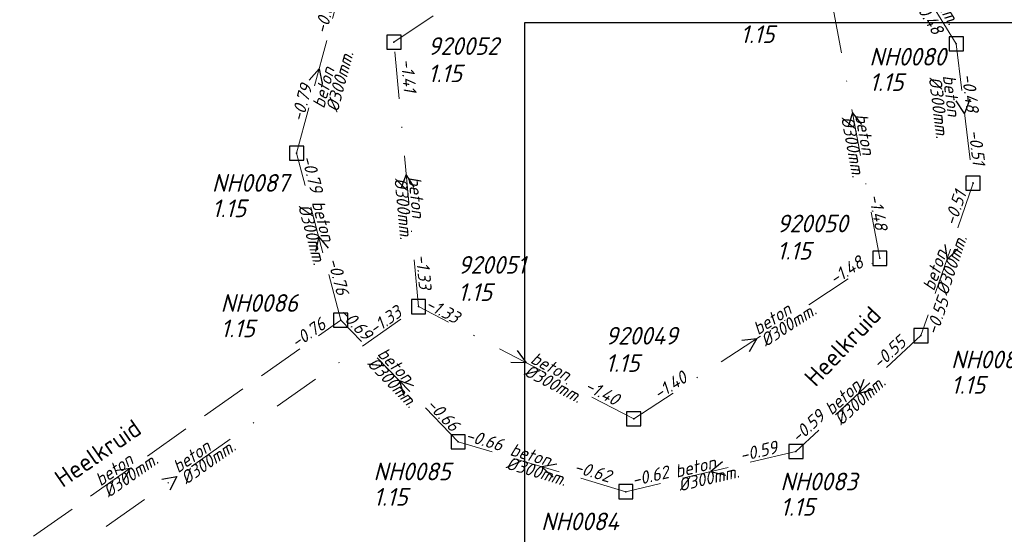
# Model space of a CAD drawing. Header units: metres. Extents: x 152202 to 157341, y 461610 to 468701.
# Tile 208 of 238: x 154445 to 154550, y 468107 to 468161. Entities that reach past the tile are written whole.
import ezdxf
from ezdxf.enums import TextEntityAlignment as Align

# ---------------------------------------------------------------- set-up
doc = ezdxf.new("R2010")
doc.units = ezdxf.units.M
doc.header["$PDMODE"] = 64
doc.header["$PDSIZE"] = 1.5
doc.linetypes.add('RI-HWA', pattern=[7.4, 5, -2.4])
doc.linetypes.add('RI-VWA', pattern=[11, 5, -3, 0, -3])
doc.layers.get('0').update_dxf_attribs({"linetype": 'CONTINUOUS'})
doc.layers.get('DEFPOINTS').update_dxf_attribs({"linetype": 'CONTINUOUS'})
for name, color, linetype, lineweight in [('B-OI-RI-HWA-BOB-T18', 150, 'CONTINUOUS', 18), ('B-OI-RI-HWA-MATERIAAL-T18', 150, 'CONTINUOUS', 18), ('B-OI-RI-HWA-PUTDEKSELHOOGTE-T25', 150, 'CONTINUOUS', 25), ('B-OI-RI-HWA-PUTNUMMER-T25', 150, 'CONTINUOUS', 25), ('B-OI-RI-HWA_DIAMETER-T18', 150, 'CONTINUOUS', 18), ('B-OI-RI-HWA_RIOOLPUT-S', 150, 'CONTINUOUS', 25), ('B-OI-RI-HWA_TRANSPORTLEIDING-G', 150, 'RI-HWA', 18), ('B-OI-RI-STROOMRICHTING-S', 252, 'CONTINUOUS', 25), ('B-OI-RI-VWA-BOB-T18', 34, 'CONTINUOUS', 18), ('B-OI-RI-VWA-DIAMETER-T18', 34, 'CONTINUOUS', 18), ('B-OI-RI-VWA-MATERIAAL-T18', 34, 'CONTINUOUS', 18), ('B-OI-RI-VWA_PUTDEKSELHOOGTE-T25', 34, 'CONTINUOUS', 25), ('B-OI-RI-VWA_PUTNUMMER-T25', 34, 'CONTINUOUS', 25), ('B-OI-RI-VWA_RIOOLPUT-S', 34, 'CONTINUOUS', 25), ('B-OI-RI-VWA_TRANSPORTLEIDING-G', 34, 'RI-VWA', 18), ('B-RO-OG-TOPOGRAFIE-T18', 2, 'CONTINUOUS', 18)]:
    doc.layers.add(name, color=color, linetype=linetype, lineweight=lineweight)
doc.styles.add('NLCS-ISO-M200-T18', font='NLCS-ISO.ttf', dxfattribs={"height": 360})
doc.styles.add('NLCS-ISO-M750-T18_CURSIEF', font='NLCS-ISO.ttf', dxfattribs={"oblique": 15, "height": 1.35})
doc.styles.add('NLCS-ISO-M750-T25_CURSIEF', font='NLCS-ISO.ttf', dxfattribs={"oblique": 15, "height": 1.875})

# ---------------------------------------------------------------- blocks, each defined once
blk = doc.blocks.new('ACMAP_ANN_TEMPLATE_hwa-diam')
at = {"style": 'NLCS-ISO-M750-T18_CURSIEF', "oblique": 15}
blk.add_attdef('hwa-diam', (-3.7, -1.3), '', height=1.35, dxfattribs=at)
blk = doc.blocks.new('ACMAP_ANN_TEMPLATE_hwa-materiaal')
at = {"style": 'NLCS-ISO-M750-T18_CURSIEF', "oblique": 15}
blk.add_attdef('hwa-mat', (-3.7, 0.2), '', height=1.35, dxfattribs=at)
blk = doc.blocks.new('ACMAP_ANN_TEMPLATE_hwa-nap-l')
at = {"style": 'NLCS-ISO-M750-T18_CURSIEF', "oblique": 15}
blk.add_attdef('hwa-nap-l', (3.3, 0.2), '', height=1.35, dxfattribs=at)
blk = doc.blocks.new('ACMAP_ANN_TEMPLATE_hwa-nap-r')
at = {"style": 'NLCS-ISO-M750-T18_CURSIEF', "oblique": 15}
blk.add_attdef('hwa-nap-r', (-5.6, 0.2), '', height=1.35, dxfattribs=at)
blk = doc.blocks.new('ACMAP_ANN_TEMPLATE_vwa-diam')
at = {"style": 'NLCS-ISO-M750-T18_CURSIEF', "oblique": 15}
blk.add_attdef('vwa-diam', (0.3, -1.3), '', height=1.35, dxfattribs=at)
blk = doc.blocks.new('ACMAP_ANN_TEMPLATE_vwa-materiaal')
at = {"style": 'NLCS-ISO-M750-T18_CURSIEF', "oblique": 15}
blk.add_attdef('vwa-mat', (0.3, 0.2), '', height=1.35, dxfattribs=at)
blk = doc.blocks.new('ACMAP_ANN_TEMPLATE_vwa-nap-l')
at = {"style": 'NLCS-ISO-M750-T18_CURSIEF', "oblique": 15}
blk.add_attdef('vwa-nap-l', (3.3, 0.2), '', height=1.35, dxfattribs=at)
blk = doc.blocks.new('ACMAP_ANN_TEMPLATE_vwa-nap-r')
at = {"style": 'NLCS-ISO-M750-T18_CURSIEF', "oblique": 15}
blk.add_attdef('vwa-nap-r', (-5.6, 0.2), '', height=1.35, dxfattribs=at)
blk = doc.blocks.new('ACMAP_ANN_TEMPLATE_hwa-puth')
at = {"color": 0, "linetype": 'ByBlock', "style": 'NLCS-ISO-M750-T25_CURSIEF', "oblique": 15}
blk.add_attdef('hwa-puth', (-9, -6.8), '', height=1.88, dxfattribs=at)
blk = doc.blocks.new('ACMAP_ANN_TEMPLATE_hwa-putnr')
at = {"color": 0, "linetype": 'ByBlock', "style": 'NLCS-ISO-M750-T25_CURSIEF', "oblique": 15}
blk.add_attdef('hwa-putnr', (-9, -4.1), '', height=1.88, dxfattribs=at)
blk = doc.blocks.new('ACMAP_ANN_TEMPLATE_vwa-puth')
at = {"style": 'NLCS-ISO-M750-T25_CURSIEF', "oblique": 15}
blk.add_attdef('vwa-puth', (-3, 5), '', height=1.88, dxfattribs=at)
blk = doc.blocks.new('ACMAP_ANN_TEMPLATE_vwa-putnr')
at = {"style": 'NLCS-ISO-M750-T25_CURSIEF', "oblique": 15}
blk.add_attdef('vaw-putnr', (-3, 7.9), '', height=1.88, dxfattribs=at)

msp = doc.modelspace()

# ---------------------------------------------------------------- linework, layer by layer
at = {"layer": 'B-OI-RI-HWA_RIOOLPUT-S', "transparency": 33554623}
for p in [(154544.44, 468158.76), (154474.36, 468147.14), (154546.22, 468143.95), (154479.04, 468129.4), (154540.69, 468127.75), (154491.52, 468116.47), (154527.41, 468115.44), (154509.33, 468111.16)]:
    msp.add_point(p, dxfattribs=at)
at = {"layer": 'B-OI-RI-HWA_TRANSPORTLEIDING-G', "transparency": 33554623}
for p, q in [((154544.44, 468158.76), (154535.24, 468173.51)), ((154474.36, 468147.14), (154479.15, 468165.09)), ((154544.44, 468158.76), (154546.22, 468143.95)), ((154479.04, 468129.4), (154474.36, 468147.14)), ((154546.22, 468143.95), (154540.69, 468127.75)), ((154434.3, 468097.92), (154479.04, 468129.4)), ((154491.52, 468116.47), (154479.04, 468129.4)), ((154540.69, 468127.75), (154527.41, 468115.44)), ((154509.33, 468111.16), (154491.52, 468116.47)), ((154527.41, 468115.44), (154509.33, 468111.16))]:
    msp.add_line(p, q, dxfattribs=at)
at = {"layer": 'B-OI-RI-STROOMRICHTING-S', "transparency": 33554623}
for points in [[(154475.69, 468154.91), (154476.76, 468156.11), (154477.08, 468154.54)], [(154545.87, 468152.87), (154545.33, 468151.35), (154544.44, 468152.7)], [(154534.39, 468150.18), (154533.41, 468151.46), (154532.97, 468149.91)], [(154486.86, 468143.52), (154486.01, 468144.89), (154485.42, 468143.39)], [(154477.76, 468137.06), (154476.7, 468138.27), (154476.37, 468136.69)], [(154543.24, 468137.45), (154543.46, 468135.85), (154544.6, 468136.98)], [(154521.64, 468127.25), (154523.24, 468127.43), (154522.43, 468126.04)], [(154497.8, 468126.17), (154498.74, 468124.86), (154497.13, 468124.89)], [(154486.8, 468122.4), (154485.28, 468122.93), (154485.76, 468121.4)], [(154534.62, 468123.1), (154534.05, 468121.59), (154535.6, 468122.05)], [(154519.61, 468114.33), (154518.37, 468113.3), (154519.94, 468112.93)], [(154455.08, 468113.42), (154456.67, 468113.66), (154455.91, 468112.24)], [(154502.01, 468114.09), (154500.42, 468113.81), (154501.6, 468112.71)], [(154460.05, 468112.51), (154461.64, 468112.76), (154460.88, 468111.34)]]:
    msp.add_lwpolyline(points, dxfattribs=at)
at = {"layer": 'B-OI-RI-VWA_RIOOLPUT-S', "transparency": 33554623}
for p in [(154484.7, 468158.95), (154536.31, 468135.97), (154487.31, 468130.83), (154510.17, 468118.9)]:
    msp.add_point(p, dxfattribs=at)
at = {"layer": 'B-OI-RI-VWA_TRANSPORTLEIDING-G', "transparency": 33554623}
for p, q in [((154484.7, 468158.95), (154509.33, 468175.38)), ((154536.31, 468135.97), (154530.52, 468166.95)), ((154487.31, 468130.83), (154484.7, 468158.95)), ((154510.17, 468118.9), (154536.31, 468135.97)), ((154435.97, 468094.68), (154487.31, 468130.83)), ((154510.17, 468118.9), (154487.31, 468130.83))]:
    msp.add_line(p, q, dxfattribs=at)
at = {"layer": 'DEFPOINTS', "flags": 128}
msp.add_lwpolyline([(154695.635, 468161.293), (154691.204, 468160.995), (154656.065, 468160.995), (154498.565, 468160.995), (154498.565, 467983.994), (154498.565, 467970.427), (154695.635, 467970.427)], close=True, dxfattribs=at)

# ---------------------------------------------------------------- block references
at = {"layer": 'B-OI-RI-HWA-BOB-T18', "transparency": 33554623}
ref = msp.add_blockref('ACMAP_ANN_TEMPLATE_hwa-nap-r', (154479.15, 468165.09), dxfattribs=dict(at, rotation=75.05864977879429))
ref.add_attrib('hwa-nap-r', '-0.84', (154477.513, 468159.731), dxfattribs={"layer": '0', "color": 0, "linetype": 'ByBlock', "height": 1.35, "rotation": 75.05865, "style": 'NLCS-ISO-M750-T18_CURSIEF', "oblique": 15})
ref = msp.add_blockref('ACMAP_ANN_TEMPLATE_hwa-nap-l', (154537.931, 468165.765), dxfattribs=dict(at, rotation=301.9529785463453))
ref.add_attrib('hwa-nap-l', '-0.48', (154539.847, 468163.071), dxfattribs={"layer": '0', "color": 0, "linetype": 'ByBlock', "height": 1.35, "rotation": 301.95298, "style": 'NLCS-ISO-M750-T18_CURSIEF', "oblique": 15})
ref = msp.add_blockref('ACMAP_ANN_TEMPLATE_hwa-nap-l', (154544.44, 468158.76), dxfattribs=dict(at, rotation=276.853451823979))
ref.add_attrib('hwa-nap-l', '-0.48', (154545.032, 468155.507), dxfattribs={"layer": '0', "color": 0, "linetype": 'ByBlock', "height": 1.35, "rotation": 276.85345, "style": 'NLCS-ISO-M750-T18_CURSIEF', "oblique": 15})
ref = msp.add_blockref('ACMAP_ANN_TEMPLATE_hwa-nap-l', (154474.36, 468147.14), dxfattribs=dict(at, rotation=75.05864977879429))
ref.add_attrib('hwa-nap-l', '-0.79', (154475.018, 468150.38), dxfattribs={"layer": '0', "color": 0, "linetype": 'ByBlock', "height": 1.35, "rotation": 75.05865, "style": 'NLCS-ISO-M750-T18_CURSIEF', "oblique": 15})
ref = msp.add_blockref('ACMAP_ANN_TEMPLATE_hwa-nap-r', (154546.22, 468143.95), dxfattribs=dict(at, rotation=276.853451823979))
ref.add_attrib('hwa-nap-r', '-0.51', (154545.75, 468149.534), dxfattribs={"layer": '0', "color": 0, "linetype": 'ByBlock', "height": 1.35, "rotation": 276.85345, "style": 'NLCS-ISO-M750-T18_CURSIEF', "oblique": 15})
ref = msp.add_blockref('ACMAP_ANN_TEMPLATE_hwa-nap-r', (154476.097, 468141.227), dxfattribs=dict(at, rotation=284.7785322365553))
ref.add_attrib('hwa-nap-r', '-0.79', (154474.862, 468146.693), dxfattribs={"layer": '0', "color": 0, "linetype": 'ByBlock', "height": 1.35, "rotation": 284.77853, "style": 'NLCS-ISO-M750-T18_CURSIEF', "oblique": 15})
ref = msp.add_blockref('ACMAP_ANN_TEMPLATE_hwa-nap-l', (154543.469, 468136.132), dxfattribs=dict(at, rotation=71.15224926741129))
ref.add_attrib('hwa-nap-l', '-0.51', (154544.346, 468139.319), dxfattribs={"layer": '0', "color": 0, "linetype": 'ByBlock', "height": 1.35, "rotation": 71.15225, "style": 'NLCS-ISO-M750-T18_CURSIEF', "oblique": 15})
ref = msp.add_blockref('ACMAP_ANN_TEMPLATE_hwa-nap-l', (154476.595, 468138.945), dxfattribs=dict(at, rotation=284.7785322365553))
ref.add_attrib('hwa-nap-l', '-0.76', (154477.63, 468135.805), dxfattribs={"layer": '0', "color": 0, "linetype": 'ByBlock', "height": 1.35, "rotation": 284.77853, "style": 'NLCS-ISO-M750-T18_CURSIEF', "oblique": 15})
ref = msp.add_blockref('ACMAP_ANN_TEMPLATE_hwa-nap-r', (154544.402, 468132.948), dxfattribs=dict(at, rotation=71.15224926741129))
ref.add_attrib('hwa-nap-r', '-0.55', (154542.404, 468127.713), dxfattribs={"layer": '0', "color": 0, "linetype": 'ByBlock', "height": 1.35, "rotation": 71.15225, "style": 'NLCS-ISO-M750-T18_CURSIEF', "oblique": 15})
ref = msp.add_blockref('ACMAP_ANN_TEMPLATE_hwa-nap-r', (154482.506, 468125.87), dxfattribs=dict(at, rotation=313.9854228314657))
ref.add_attrib('hwa-nap-r', '-0.69', (154478.76, 468130.038), dxfattribs={"layer": '0', "color": 0, "linetype": 'ByBlock', "height": 1.35, "rotation": 313.98542, "style": 'NLCS-ISO-M750-T18_CURSIEF', "oblique": 15})
ref = msp.add_blockref('ACMAP_ANN_TEMPLATE_hwa-nap-r', (154479.04, 468129.4), dxfattribs=dict(at, rotation=35.13102070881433))
ref.add_attrib('hwa-nap-r', '-0.76', (154474.345, 468126.341), dxfattribs={"layer": '0', "color": 0, "linetype": 'ByBlock', "height": 1.35, "rotation": 35.13102, "style": 'NLCS-ISO-M750-T18_CURSIEF', "oblique": 15})
ref = msp.add_blockref('ACMAP_ANN_TEMPLATE_hwa-nap-l', (154533.986, 468121.715), dxfattribs=dict(at, rotation=42.82921801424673))
ref.add_attrib('hwa-nap-l', '-0.55', (154536.27, 468124.105), dxfattribs={"layer": '0', "color": 0, "linetype": 'ByBlock', "height": 1.35, "rotation": 42.82922, "style": 'NLCS-ISO-M750-T18_CURSIEF', "oblique": 15})
ref = msp.add_blockref('ACMAP_ANN_TEMPLATE_hwa-nap-l', (154485.617, 468122.565), dxfattribs=dict(at, rotation=313.9854228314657))
ref.add_attrib('hwa-nap-l', '-0.66', (154488.053, 468120.329), dxfattribs={"layer": '0', "color": 0, "linetype": 'ByBlock', "height": 1.35, "rotation": 313.98542, "style": 'NLCS-ISO-M750-T18_CURSIEF', "oblique": 15})
ref = msp.add_blockref('ACMAP_ANN_TEMPLATE_hwa-nap-r', (154531.876, 468119.902), dxfattribs=dict(at, rotation=42.82921801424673))
ref.add_attrib('hwa-nap-r', '-0.59', (154527.633, 468116.241), dxfattribs={"layer": '0', "color": 0, "linetype": 'ByBlock', "height": 1.35, "rotation": 42.82922, "style": 'NLCS-ISO-M750-T18_CURSIEF', "oblique": 15})
ref = msp.add_blockref('ACMAP_ANN_TEMPLATE_hwa-nap-r', (154497.502, 468114.808), dxfattribs=dict(at, rotation=343.3982024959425))
ref.add_attrib('hwa-nap-r', '-0.66', (154492.193, 468116.599), dxfattribs={"layer": '0', "color": 0, "linetype": 'ByBlock', "height": 1.35, "rotation": 343.3982, "style": 'NLCS-ISO-M750-T18_CURSIEF', "oblique": 15})
ref = msp.add_blockref('ACMAP_ANN_TEMPLATE_hwa-nap-l', (154518.453, 468113.396), dxfattribs=dict(at, rotation=13.31821384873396))
ref.add_attrib('hwa-nap-l', '-0.59', (154521.618, 468114.351), dxfattribs={"layer": '0', "color": 0, "linetype": 'ByBlock', "height": 1.35, "rotation": 13.31821, "style": 'NLCS-ISO-M750-T18_CURSIEF', "oblique": 15})
ref = msp.add_blockref('ACMAP_ANN_TEMPLATE_hwa-nap-l', (154500.506, 468114.001), dxfattribs=dict(at, rotation=343.3982024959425))
ref.add_attrib('hwa-nap-l', '-0.62', (154503.726, 468113.249), dxfattribs={"layer": '0', "color": 0, "linetype": 'ByBlock', "height": 1.35, "rotation": 343.3982, "style": 'NLCS-ISO-M750-T18_CURSIEF', "oblique": 15})
ref = msp.add_blockref('ACMAP_ANN_TEMPLATE_hwa-nap-r', (154515.646, 468112.822), dxfattribs=dict(at, rotation=13.31821384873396))
ref.add_attrib('hwa-nap-r', '-0.62', (154510.151, 468111.727), dxfattribs={"layer": '0', "color": 0, "linetype": 'ByBlock', "height": 1.35, "rotation": 13.31821, "style": 'NLCS-ISO-M750-T18_CURSIEF', "oblique": 15})
at = {"layer": 'B-OI-RI-HWA-MATERIAAL-T18', "transparency": 33554623}
ref = msp.add_blockref('ACMAP_ANN_TEMPLATE_hwa-materiaal', (154478.428, 468155.344), dxfattribs=dict(at, rotation=75.05864977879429))
ref.add_attrib('hwa-mat', 'beton', (154477.281, 468151.82), dxfattribs={"layer": '0', "color": 0, "linetype": 'ByBlock', "height": 1.35, "rotation": 75.05865, "style": 'NLCS-ISO-M750-T18_CURSIEF', "oblique": 15})
ref = msp.add_blockref('ACMAP_ANN_TEMPLATE_hwa-materiaal', (154543.247, 468151.673), dxfattribs=dict(at, rotation=276.853451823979))
ref.add_attrib('hwa-mat', 'beton', (154543.004, 468155.37), dxfattribs={"layer": '0', "color": 0, "linetype": 'ByBlock', "height": 1.35, "rotation": 276.85345, "style": 'NLCS-ISO-M750-T18_CURSIEF', "oblique": 15})
ref = msp.add_blockref('ACMAP_ANN_TEMPLATE_hwa-materiaal', (154476.7, 468138.27), dxfattribs=dict(at, rotation=284.7785322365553))
ref.add_attrib('hwa-mat', 'beton', (154475.95, 468141.899), dxfattribs={"layer": '0', "color": 0, "linetype": 'ByBlock', "height": 1.35, "rotation": 284.77853, "style": 'NLCS-ISO-M750-T18_CURSIEF', "oblique": 15})
ref = msp.add_blockref('ACMAP_ANN_TEMPLATE_hwa-materiaal', (154543.455, 468135.85), dxfattribs=dict(at, rotation=71.15224926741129))
ref.add_attrib('hwa-mat', 'beton', (154542.07, 468132.413), dxfattribs={"layer": '0', "color": 0, "linetype": 'ByBlock', "height": 1.35, "rotation": 71.15225, "style": 'NLCS-ISO-M750-T18_CURSIEF', "oblique": 15})
ref = msp.add_blockref('ACMAP_ANN_TEMPLATE_hwa-materiaal', (154485.28, 468122.935), dxfattribs=dict(at, rotation=313.9854228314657))
ref.add_attrib('hwa-mat', 'beton', (154482.854, 468125.736), dxfattribs={"layer": '0', "color": 0, "linetype": 'ByBlock', "height": 1.35, "rotation": 313.98542, "style": 'NLCS-ISO-M750-T18_CURSIEF', "oblique": 15})
ref = msp.add_blockref('ACMAP_ANN_TEMPLATE_hwa-materiaal', (154534.05, 468121.595), dxfattribs=dict(at, rotation=42.82921801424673))
ref.add_attrib('hwa-mat', 'beton', (154531.201, 468119.226), dxfattribs={"layer": '0', "color": 0, "linetype": 'ByBlock', "height": 1.35, "rotation": 42.82922, "style": 'NLCS-ISO-M750-T18_CURSIEF', "oblique": 15})
ref = msp.add_blockref('ACMAP_ANN_TEMPLATE_hwa-materiaal', (154500.425, 468113.815), dxfattribs=dict(at, rotation=343.3982024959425))
ref.add_attrib('hwa-mat', 'beton', (154496.936, 468115.064), dxfattribs={"layer": '0', "color": 0, "linetype": 'ByBlock', "height": 1.35, "rotation": 343.3982, "style": 'NLCS-ISO-M750-T18_CURSIEF', "oblique": 15})
ref = msp.add_blockref('ACMAP_ANN_TEMPLATE_hwa-materiaal', (154456.67, 468113.66), dxfattribs=dict(at, rotation=35.13102070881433))
ref.add_attrib('hwa-mat', 'beton', (154453.529, 468111.694), dxfattribs={"layer": '0', "color": 0, "linetype": 'ByBlock', "height": 1.35, "rotation": 35.13102, "style": 'NLCS-ISO-M750-T18_CURSIEF', "oblique": 15})
ref = msp.add_blockref('ACMAP_ANN_TEMPLATE_hwa-materiaal', (154518.37, 468113.3), dxfattribs=dict(at, rotation=13.31821384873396))
ref.add_attrib('hwa-mat', 'beton', (154514.723, 468112.642), dxfattribs={"layer": '0', "color": 0, "linetype": 'ByBlock', "height": 1.35, "rotation": 13.31821, "style": 'NLCS-ISO-M750-T18_CURSIEF', "oblique": 15})
at = {"layer": 'B-OI-RI-HWA-PUTDEKSELHOOGTE-T25', "transparency": 33554623}
for p in [(154544.208, 468160.555), (154474.36, 468147.14), (154475.285, 468134.377), (154552.887, 468128.372), (154491.52, 468116.47), (154534.753, 468115.403)]:
    msp.add_blockref('ACMAP_ANN_TEMPLATE_hwa-puth', p, dxfattribs=at).add_auto_attribs({'hwa-puth': '1.15'})
at = {"layer": 'B-OI-RI-HWA-PUTNUMMER-T25', "transparency": 33554623}
for p, values in [((154544.208, 468160.555), {'hwa-putnr': 'NH0080'}), ((154474.36, 468147.14), {'hwa-putnr': 'NH0087'}), ((154475.285, 468134.377), {'hwa-putnr': 'NH0086'}), ((154552.887, 468128.372), {'hwa-putnr': 'NH0082'}), ((154491.52, 468116.47), {'hwa-putnr': 'NH0085'}), ((154534.753, 468115.403), {'hwa-putnr': 'NH0083'}), ((154509.33, 468111.16), {'hwa-putnr': 'NH0084'})]:
    msp.add_blockref('ACMAP_ANN_TEMPLATE_hwa-putnr', p, dxfattribs=at).add_auto_attribs(values)
at = {"layer": 'B-OI-RI-HWA_DIAMETER-T18', "transparency": 33554623}
ref = msp.add_blockref('ACMAP_ANN_TEMPLATE_hwa-diam', (154543.275, 468163.783), dxfattribs=dict(at, rotation=301.9529785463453))
ref.add_attrib('hwa-diam', '%%c300mm.', (154540.214, 468166.234), dxfattribs={"layer": '0', "color": 0, "linetype": 'ByBlock', "height": 1.35, "rotation": 301.95298, "style": 'NLCS-ISO-M750-T18_CURSIEF', "oblique": 15})
ref = msp.add_blockref('ACMAP_ANN_TEMPLATE_hwa-diam', (154478.428, 468155.344), dxfattribs=dict(at, rotation=75.05864977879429))
ref.add_attrib('hwa-diam', '%%c300mm.', (154478.73, 468151.434), dxfattribs={"layer": '0', "color": 0, "linetype": 'ByBlock', "height": 1.35, "rotation": 75.05865, "style": 'NLCS-ISO-M750-T18_CURSIEF', "oblique": 15})
ref = msp.add_blockref('ACMAP_ANN_TEMPLATE_hwa-diam', (154543.247, 468151.673), dxfattribs=dict(at, rotation=276.853451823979))
ref.add_attrib('hwa-diam', '%%c300mm.', (154541.515, 468155.191), dxfattribs={"layer": '0', "color": 0, "linetype": 'ByBlock', "height": 1.35, "rotation": 276.85345, "style": 'NLCS-ISO-M750-T18_CURSIEF', "oblique": 15})
ref = msp.add_blockref('ACMAP_ANN_TEMPLATE_hwa-diam', (154476.7, 468138.27), dxfattribs=dict(at, rotation=284.7785322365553))
ref.add_attrib('hwa-diam', '%%c300mm.', (154474.499, 468141.516), dxfattribs={"layer": '0', "color": 0, "linetype": 'ByBlock', "height": 1.35, "rotation": 284.77853, "style": 'NLCS-ISO-M750-T18_CURSIEF', "oblique": 15})
ref = msp.add_blockref('ACMAP_ANN_TEMPLATE_hwa-diam', (154543.455, 468135.85), dxfattribs=dict(at, rotation=71.15224926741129))
ref.add_attrib('hwa-diam', '%%c300mm.', (154543.49, 468131.928), dxfattribs={"layer": '0', "color": 0, "linetype": 'ByBlock', "height": 1.35, "rotation": 71.15225, "style": 'NLCS-ISO-M750-T18_CURSIEF', "oblique": 15})
ref = msp.add_blockref('ACMAP_ANN_TEMPLATE_hwa-diam', (154485.28, 468122.935), dxfattribs=dict(at, rotation=313.9854228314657))
ref.add_attrib('hwa-diam', '%%c300mm.', (154481.775, 468124.694), dxfattribs={"layer": '0', "color": 0, "linetype": 'ByBlock', "height": 1.35, "rotation": 313.98542, "style": 'NLCS-ISO-M750-T18_CURSIEF', "oblique": 15})
ref = msp.add_blockref('ACMAP_ANN_TEMPLATE_hwa-diam', (154534.05, 468121.595), dxfattribs=dict(at, rotation=42.82921801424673))
ref.add_attrib('hwa-diam', '%%c300mm.', (154532.22, 468118.126), dxfattribs={"layer": '0', "color": 0, "linetype": 'ByBlock', "height": 1.35, "rotation": 42.82922, "style": 'NLCS-ISO-M750-T18_CURSIEF', "oblique": 15})
ref = msp.add_blockref('ACMAP_ANN_TEMPLATE_hwa-diam', (154456.67, 468113.66), dxfattribs=dict(at, rotation=35.13102070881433))
ref.add_attrib('hwa-diam', '%%c300mm.', (154454.392, 468110.468), dxfattribs={"layer": '0', "color": 0, "linetype": 'ByBlock', "height": 1.35, "rotation": 35.13102, "style": 'NLCS-ISO-M750-T18_CURSIEF', "oblique": 15})
ref = msp.add_blockref('ACMAP_ANN_TEMPLATE_hwa-diam', (154500.425, 468113.815), dxfattribs=dict(at, rotation=343.3982024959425))
ref.add_attrib('hwa-diam', '%%c300mm.', (154496.508, 468113.626), dxfattribs={"layer": '0', "color": 0, "linetype": 'ByBlock', "height": 1.35, "rotation": 343.3982, "style": 'NLCS-ISO-M750-T18_CURSIEF', "oblique": 15})
ref = msp.add_blockref('ACMAP_ANN_TEMPLATE_hwa-diam', (154518.37, 468113.3), dxfattribs=dict(at, rotation=13.31821384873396))
ref.add_attrib('hwa-diam', '%%c300mm.', (154515.069, 468111.183), dxfattribs={"layer": '0', "color": 0, "linetype": 'ByBlock', "height": 1.35, "rotation": 13.31821, "style": 'NLCS-ISO-M750-T18_CURSIEF', "oblique": 15})
at = {"layer": 'B-OI-RI-VWA-BOB-T18', "transparency": 33554623}
ref = msp.add_blockref('ACMAP_ANN_TEMPLATE_vwa-nap-r', (154485.742, 468151.507), dxfattribs=dict(at, rotation=275.3028008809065))
ref.add_attrib('vwa-nap-r', '-1.41', (154485.423, 468157.101), dxfattribs={"layer": '0', "color": 0, "linetype": 'ByBlock', "height": 1.35, "rotation": 275.3028, "style": 'NLCS-ISO-M750-T18_CURSIEF', "oblique": 15})
ref = msp.add_blockref('ACMAP_ANN_TEMPLATE_vwa-nap-l', (154534.334, 468145.878), dxfattribs=dict(at, rotation=280.5861522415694))
ref.add_attrib('vwa-nap-l', '-1.48', (154535.137, 468142.671), dxfattribs={"layer": '0', "color": 0, "linetype": 'ByBlock', "height": 1.35, "rotation": 280.58615, "style": 'NLCS-ISO-M750-T18_CURSIEF', "oblique": 15})
ref = msp.add_blockref('ACMAP_ANN_TEMPLATE_vwa-nap-l', (154486.518, 468139.616), dxfattribs=dict(at, rotation=275.3028008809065))
ref.add_attrib('vwa-nap-l', '-1.33', (154487.022, 468136.349), dxfattribs={"layer": '0', "color": 0, "linetype": 'ByBlock', "height": 1.35, "rotation": 275.3028, "style": 'NLCS-ISO-M750-T18_CURSIEF', "oblique": 15})
ref = msp.add_blockref('ACMAP_ANN_TEMPLATE_vwa-nap-r', (154536.31, 468135.97), dxfattribs=dict(at, rotation=33.14542788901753))
ref.add_attrib('vwa-nap-r', '-1.48', (154531.512, 468133.076), dxfattribs={"layer": '0', "color": 0, "linetype": 'ByBlock', "height": 1.35, "rotation": 33.14543, "style": 'NLCS-ISO-M750-T18_CURSIEF', "oblique": 15})
ref = msp.add_blockref('ACMAP_ANN_TEMPLATE_vwa-nap-r', (154487.31, 468130.83), dxfattribs=dict(at, rotation=35.15049986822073))
ref.add_attrib('vwa-nap-r', '-1.33', (154482.616, 468127.769), dxfattribs={"layer": '0', "color": 0, "linetype": 'ByBlock', "height": 1.35, "rotation": 35.1505, "style": 'NLCS-ISO-M750-T18_CURSIEF', "oblique": 15})
ref = msp.add_blockref('ACMAP_ANN_TEMPLATE_vwa-nap-r', (154492.792, 468127.924), dxfattribs=dict(at, rotation=332.4411928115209))
ref.add_attrib('vwa-nap-r', '-1.33', (154487.92, 468130.692), dxfattribs={"layer": '0', "color": 0, "linetype": 'ByBlock', "height": 1.35, "rotation": 332.44119, "style": 'NLCS-ISO-M750-T18_CURSIEF', "oblique": 15})
ref = msp.add_blockref('ACMAP_ANN_TEMPLATE_vwa-nap-l', (154510.17, 468118.9), dxfattribs=dict(at, rotation=33.14542788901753))
ref.add_attrib('vwa-nap-l', '-1.40', (154512.824, 468120.872), dxfattribs={"layer": '0', "color": 0, "linetype": 'ByBlock', "height": 1.35, "rotation": 33.14543, "style": 'NLCS-ISO-M750-T18_CURSIEF', "oblique": 15})
ref = msp.add_blockref('ACMAP_ANN_TEMPLATE_vwa-nap-l', (154501.834, 468123.355), dxfattribs=dict(at, rotation=332.4411928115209))
ref.add_attrib('vwa-nap-l', '-1.40', (154504.852, 468122.006), dxfattribs={"layer": '0', "color": 0, "linetype": 'ByBlock', "height": 1.35, "rotation": 332.44119, "style": 'NLCS-ISO-M750-T18_CURSIEF', "oblique": 15})
at = {"layer": 'B-OI-RI-VWA-DIAMETER-T18', "transparency": 33554623}
ref = msp.add_blockref('ACMAP_ANN_TEMPLATE_vwa-diam', (154533.415, 468151.46), dxfattribs=dict(at, rotation=280.5861522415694))
ref.add_attrib('vwa-diam', '%%c300mm.', (154532.192, 468150.926), dxfattribs={"layer": '0', "color": 0, "linetype": 'ByBlock', "height": 1.35, "rotation": 280.58615, "style": 'NLCS-ISO-M750-T18_CURSIEF', "oblique": 15})
ref = msp.add_blockref('ACMAP_ANN_TEMPLATE_vwa-diam', (154486.005, 468144.89), dxfattribs=dict(at, rotation=275.3028008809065))
ref.add_attrib('vwa-diam', '%%c300mm.', (154484.738, 468144.471), dxfattribs={"layer": '0', "color": 0, "linetype": 'ByBlock', "height": 1.35, "rotation": 275.3028, "style": 'NLCS-ISO-M750-T18_CURSIEF', "oblique": 15})
ref = msp.add_blockref('ACMAP_ANN_TEMPLATE_vwa-diam', (154523.24, 468127.435), dxfattribs=dict(at, rotation=33.14542788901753))
ref.add_attrib('vwa-diam', '%%c300mm.', (154524.202, 468126.511), dxfattribs={"layer": '0', "color": 0, "linetype": 'ByBlock', "height": 1.35, "rotation": 33.14543, "style": 'NLCS-ISO-M750-T18_CURSIEF', "oblique": 15})
ref = msp.add_blockref('ACMAP_ANN_TEMPLATE_vwa-diam', (154498.74, 468124.865), dxfattribs=dict(at, rotation=332.4411928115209))
ref.add_attrib('vwa-diam', '%%c300mm.', (154498.405, 468123.574), dxfattribs={"layer": '0', "color": 0, "linetype": 'ByBlock', "height": 1.35, "rotation": 332.44119, "style": 'NLCS-ISO-M750-T18_CURSIEF', "oblique": 15})
ref = msp.add_blockref('ACMAP_ANN_TEMPLATE_vwa-diam', (154461.64, 468112.755), dxfattribs=dict(at, rotation=35.15049986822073))
ref.add_attrib('vwa-diam', '%%c300mm.', (154462.634, 468111.865), dxfattribs={"layer": '0', "color": 0, "linetype": 'ByBlock', "height": 1.35, "rotation": 35.1505, "style": 'NLCS-ISO-M750-T18_CURSIEF', "oblique": 15})
at = {"layer": 'B-OI-RI-VWA-MATERIAAL-T18', "transparency": 33554623}
ref = msp.add_blockref('ACMAP_ANN_TEMPLATE_vwa-materiaal', (154533.415, 468151.46), dxfattribs=dict(at, rotation=280.5861522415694))
ref.add_attrib('vwa-mat', 'beton', (154533.667, 468151.202), dxfattribs={"layer": '0', "color": 0, "linetype": 'ByBlock', "height": 1.35, "rotation": 280.58615, "style": 'NLCS-ISO-M750-T18_CURSIEF', "oblique": 15})
ref = msp.add_blockref('ACMAP_ANN_TEMPLATE_vwa-materiaal', (154486.005, 468144.89), dxfattribs=dict(at, rotation=275.3028008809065))
ref.add_attrib('vwa-mat', 'beton', (154486.232, 468144.61), dxfattribs={"layer": '0', "color": 0, "linetype": 'ByBlock', "height": 1.35, "rotation": 275.3028, "style": 'NLCS-ISO-M750-T18_CURSIEF', "oblique": 15})
ref = msp.add_blockref('ACMAP_ANN_TEMPLATE_vwa-materiaal', (154523.24, 468127.435), dxfattribs=dict(at, rotation=33.14542788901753))
ref.add_attrib('vwa-mat', 'beton', (154523.382, 468127.766), dxfattribs={"layer": '0', "color": 0, "linetype": 'ByBlock', "height": 1.35, "rotation": 33.14543, "style": 'NLCS-ISO-M750-T18_CURSIEF', "oblique": 15})
ref = msp.add_blockref('ACMAP_ANN_TEMPLATE_vwa-materiaal', (154498.74, 468124.865), dxfattribs=dict(at, rotation=332.4411928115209))
ref.add_attrib('vwa-mat', 'beton', (154499.098, 468124.904), dxfattribs={"layer": '0', "color": 0, "linetype": 'ByBlock', "height": 1.35, "rotation": 332.44119, "style": 'NLCS-ISO-M750-T18_CURSIEF', "oblique": 15})
ref = msp.add_blockref('ACMAP_ANN_TEMPLATE_vwa-materiaal', (154461.64, 468112.755), dxfattribs=dict(at, rotation=35.15049986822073))
ref.add_attrib('vwa-mat', 'beton', (154461.77, 468113.091), dxfattribs={"layer": '0', "color": 0, "linetype": 'ByBlock', "height": 1.35, "rotation": 35.1505, "style": 'NLCS-ISO-M750-T18_CURSIEF', "oblique": 15})
at = {"layer": 'B-OI-RI-VWA_PUTDEKSELHOOGTE-T25', "transparency": 33554623}
ref = msp.add_blockref('ACMAP_ANN_TEMPLATE_vwa-puth', (154524.504, 468153.847), dxfattribs=at)
ref.add_attrib('vwa-puth', '1.15', (154521.504, 468158.847), dxfattribs={"layer": '0', "color": 0, "linetype": 'ByBlock', "height": 1.875, "style": 'NLCS-ISO-M750-T25_CURSIEF', "oblique": 15})
ref = msp.add_blockref('ACMAP_ANN_TEMPLATE_vwa-puth', (154491.313, 468149.691), dxfattribs=at)
ref.add_attrib('vwa-puth', '1.15', (154488.313, 468154.691), dxfattribs={"layer": '0', "color": 0, "linetype": 'ByBlock', "height": 1.875, "style": 'NLCS-ISO-M750-T25_CURSIEF', "oblique": 15})
ref = msp.add_blockref('ACMAP_ANN_TEMPLATE_vwa-puth', (154528.391, 468130.83), dxfattribs=at)
ref.add_attrib('vwa-puth', '1.15', (154525.391, 468135.83), dxfattribs={"layer": '0', "color": 0, "linetype": 'ByBlock', "height": 1.875, "style": 'NLCS-ISO-M750-T25_CURSIEF', "oblique": 15})
ref = msp.add_blockref('ACMAP_ANN_TEMPLATE_vwa-puth', (154494.507, 468126.433), dxfattribs=at)
ref.add_attrib('vwa-puth', '1.15', (154491.507, 468131.433), dxfattribs={"layer": '0', "color": 0, "linetype": 'ByBlock', "height": 1.875, "style": 'NLCS-ISO-M750-T25_CURSIEF', "oblique": 15})
ref = msp.add_blockref('ACMAP_ANN_TEMPLATE_vwa-puth', (154510.17, 468118.9), dxfattribs=at)
ref.add_attrib('vwa-puth', '1.15', (154507.17, 468123.9), dxfattribs={"layer": '0', "color": 0, "linetype": 'ByBlock', "height": 1.875, "style": 'NLCS-ISO-M750-T25_CURSIEF', "oblique": 15})
at = {"layer": 'B-OI-RI-VWA_PUTNUMMER-T25', "transparency": 33554623}
ref = msp.add_blockref('ACMAP_ANN_TEMPLATE_vwa-putnr', (154491.313, 468149.691), dxfattribs=at)
ref.add_attrib('vaw-putnr', '920052', (154488.313, 468157.591), dxfattribs={"layer": '0', "color": 0, "linetype": 'ByBlock', "height": 1.875, "style": 'NLCS-ISO-M750-T25_CURSIEF', "oblique": 15})
ref = msp.add_blockref('ACMAP_ANN_TEMPLATE_vwa-putnr', (154528.391, 468130.83), dxfattribs=at)
ref.add_attrib('vaw-putnr', '920050', (154525.391, 468138.73), dxfattribs={"layer": '0', "color": 0, "linetype": 'ByBlock', "height": 1.875, "style": 'NLCS-ISO-M750-T25_CURSIEF', "oblique": 15})
ref = msp.add_blockref('ACMAP_ANN_TEMPLATE_vwa-putnr', (154494.507, 468126.433), dxfattribs=at)
ref.add_attrib('vaw-putnr', '920051', (154491.507, 468134.333), dxfattribs={"layer": '0', "color": 0, "linetype": 'ByBlock', "height": 1.875, "style": 'NLCS-ISO-M750-T25_CURSIEF', "oblique": 15})
ref = msp.add_blockref('ACMAP_ANN_TEMPLATE_vwa-putnr', (154510.17, 468118.9), dxfattribs=at)
ref.add_attrib('vaw-putnr', '920049', (154507.17, 468126.8), dxfattribs={"layer": '0', "color": 0, "linetype": 'ByBlock', "height": 1.875, "style": 'NLCS-ISO-M750-T25_CURSIEF', "oblique": 15})

# ---------------------------------------------------------------- texts
at = {"layer": 'B-RO-OG-TOPOGRAFIE-T18', "style": 'NLCS-ISO-M200-T18'}
for rotation, p in [(46.8, (154532.365, 468126.633)), (34.7, (154453.235, 468115.261))]:
    msp.add_text('Heelkruid', height=1.875, rotation=rotation, dxfattribs=at).set_placement(p, align=Align.MIDDLE)

doc.saveas('drawing.dxf')
